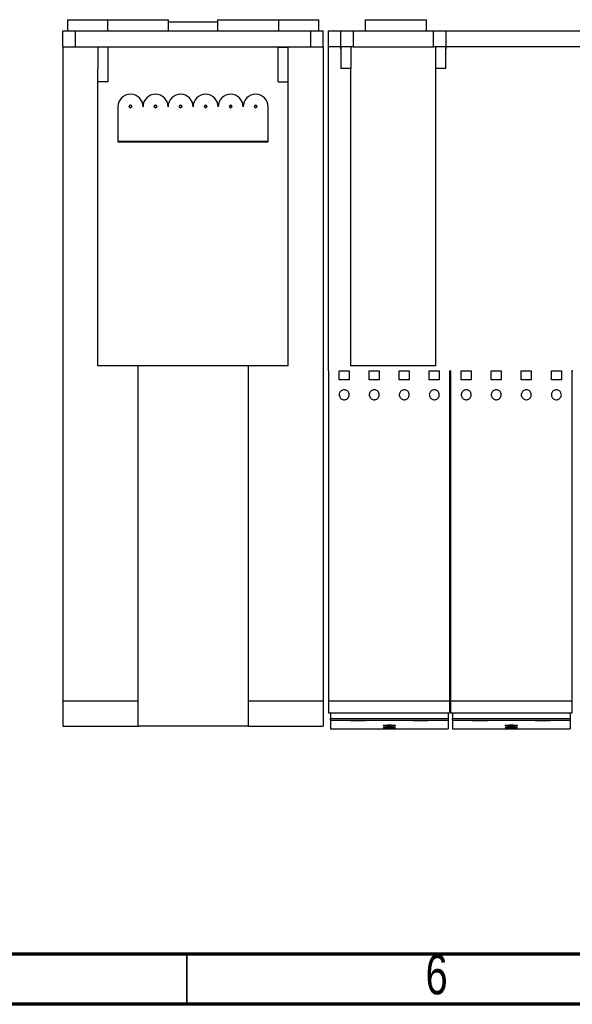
# Model space of a CAD drawing. Header units: millimetres. Extents: x 6 to 415, y 5 to 292.
# Tile 2 of 62: x 98 to 154, y 5 to 103. Entities that reach past the tile are written whole.
import ezdxf

# ---------------------------------------------------------------- set-up
doc = ezdxf.new("R2010")
doc.units = ezdxf.units.MM
doc.styles.add('SLDTEXTSTYLE0', font='TXT', dxfattribs={"width": 0.75})

msp = doc.modelspace()

# ---------------------------------------------------------------- linework, layer by layer
at = {"color": 7, "linetype": 'Continuous', "lineweight": 25}
for p, q in [((103.0848, 103.3768), (103.0848, 102.2768)), ((103.0848, 103.3768), (107.0848, 103.3768)), ((107.0848, 103.3768), (107.0848, 102.2768)), ((107.0848, 103.3768), (113.1848, 103.3768)), ((113.1848, 102.2768), (113.1848, 103.3768)), ((118.0848, 103.3768), (118.0848, 102.2768)), ((118.0848, 103.3768), (124.1848, 103.3768)), ((124.1848, 102.2768), (124.1848, 103.3768)), ((124.1848, 103.3768), (128.1848, 103.3768)), ((128.1848, 102.2768), (128.1848, 103.3768)), ((132.8348, 103.3768), (132.8348, 102.2768)), ((132.8348, 103.3768), (138.9347, 103.3768)), ((138.9347, 102.2768), (138.9347, 103.3768)), ((113.1848, 103.1768), (118.0848, 103.1768)), ((102.6348, 100.6768), (102.6348, 102.2768)), ((102.6348, 102.2768), (103.8848, 102.2768)), ((103.8848, 100.6768), (103.8848, 102.2768)), ((103.8848, 102.2768), (127.3847, 102.2768)), ((127.3847, 100.6768), (127.3847, 102.2768)), ((127.3847, 102.2768), (128.6348, 102.2768)), ((128.6348, 100.6768), (128.6348, 102.2768)), ((129.1348, 102.2768), (129.1348, 100.6768)), ((129.1348, 102.2768), (130.3848, 102.2768)), ((130.3848, 100.4337), (130.3848, 102.2768)), ((130.3848, 102.2768), (131.6348, 102.2768)), ((131.6348, 102.2768), (131.6348, 100.6768)), ((131.6348, 102.2768), (139.6348, 102.2768)), ((139.6348, 100.6768), (139.6348, 102.2768)), ((139.6348, 102.2768), (140.8848, 102.2768)), ((140.8848, 102.2768), (140.8848, 100.4337)), ((140.8848, 102.2768), (312.3847, 102.2768)), ((102.6348, 100.6768), (103.8848, 100.6768)), ((102.6348, 100.6768), (102.6348, 35.2768)), ((103.8848, 100.6768), (127.3847, 100.6768)), ((106.1348, 100.6548), (106.1348, 100.6768)), ((106.1348, 100.6548), (106.1348, 100.6189)), ((107.1348, 100.6189), (106.1348, 100.6189)), ((106.1348, 100.6189), (106.1348, 98.4677)), ((107.1348, 100.6768), (107.1348, 100.6189)), ((107.1348, 100.6189), (107.1348, 97.1768)), ((124.1348, 100.6189), (124.1348, 100.6768)), ((124.1348, 100.6189), (125.1348, 100.6189)), ((124.1348, 97.1768), (124.1348, 100.6189)), ((125.1348, 100.6548), (125.1348, 100.6768)), ((125.1348, 100.6189), (125.1348, 100.6548)), ((125.1348, 98.4677), (125.1348, 100.6189)), ((127.3847, 100.6768), (128.6348, 100.6768)), ((128.6348, 100.6768), (128.6348, 35.2768)), ((130.3848, 100.6768), (129.1348, 100.6768)), ((129.1348, 100.6768), (129.1348, 68.2768)), ((130.3848, 100.4337), (130.3848, 98.4898)), ((131.6348, 100.6768), (130.4348, 100.6768)), ((131.3847, 100.6768), (131.3847, 98.4898)), ((131.6348, 100.6768), (139.6348, 100.6768)), ((140.8348, 100.6768), (139.6348, 100.6768)), ((139.8848, 98.4898), (139.8848, 100.6768)), ((312.3847, 100.6768), (140.8848, 100.6768)), ((140.8848, 98.4898), (140.8848, 100.4337)), ((106.1348, 68.7768), (106.1348, 98.4677)), ((125.1348, 68.7768), (125.1348, 98.4677)), ((131.3847, 98.4898), (130.3848, 98.4898)), ((131.3847, 68.7768), (131.3847, 98.4898)), ((140.8848, 98.4898), (139.8848, 98.4898)), ((139.8848, 68.7768), (139.8848, 98.4898)), ((107.1348, 97.1768), (106.1348, 97.1768)), ((124.1348, 97.1768), (125.1348, 97.1768)), ((108.1347, 94.6772), (108.1347, 91.1774)), ((109.2597, 94.7234), (109.2597, 94.6772)), ((109.5098, 94.6772), (109.5098, 94.7234)), ((111.7597, 94.7234), (111.7597, 94.6772)), ((112.0098, 94.6772), (112.0098, 94.7234)), ((114.2598, 94.7234), (114.2598, 94.6772)), ((114.5097, 94.6772), (114.5097, 94.7234)), ((116.7598, 94.7234), (116.7598, 94.6772)), ((117.0098, 94.6772), (117.0098, 94.7234)), ((119.2597, 94.7234), (119.2597, 94.6772)), ((119.5098, 94.6772), (119.5098, 94.7234)), ((121.7598, 94.7234), (121.7598, 94.6772)), ((122.0097, 94.6772), (122.0097, 94.7234)), ((123.1348, 91.1774), (123.1348, 94.6772)), ((108.1347, 91.2237), (123.1348, 91.2237)), ((108.1347, 91.1774), (123.1348, 91.1774)), ((110.1348, 68.7768), (106.1348, 68.7768)), ((110.1348, 35.2768), (110.1348, 68.7768)), ((121.1348, 68.7768), (110.1348, 68.7768)), ((121.1348, 68.7768), (121.1348, 35.2768)), ((125.1348, 68.7768), (121.1348, 68.7768)), ((129.1973, 68.2768), (129.1348, 68.2768)), ((129.1973, 35.2768), (129.1973, 68.2768)), ((130.2285, 68.2768), (131.2285, 68.2768)), ((130.2285, 67.4018), (130.2285, 68.2768)), ((131.2285, 68.2768), (131.2285, 67.4018)), ((139.8848, 68.7768), (131.3847, 68.7768)), ((133.2285, 68.2768), (134.2285, 68.2768)), ((133.2285, 67.4018), (133.2285, 68.2768)), ((134.2285, 68.2768), (134.2285, 67.4018)), ((136.2285, 68.2768), (137.2285, 68.2768)), ((136.2285, 67.4018), (136.2285, 68.2768)), ((137.2285, 68.2768), (137.2285, 67.4018)), ((139.2285, 68.2768), (140.2285, 68.2768)), ((139.2285, 67.4018), (139.2285, 68.2768)), ((140.2285, 68.2768), (140.2285, 67.4018)), ((141.2597, 68.2768), (141.3848, 68.2768)), ((141.2597, 68.2768), (141.2597, 35.2768)), ((141.3848, 35.2768), (141.3848, 68.2768)), ((142.416, 68.2768), (143.416, 68.2768)), ((142.416, 67.4018), (142.416, 68.2768)), ((143.416, 68.2768), (143.416, 67.4018)), ((145.416, 68.2768), (146.416, 68.2768)), ((145.416, 67.4018), (145.416, 68.2768)), ((146.416, 68.2768), (146.416, 67.4018)), ((148.416, 68.2768), (149.416, 68.2768)), ((148.416, 67.4018), (148.416, 68.2768)), ((149.416, 68.2768), (149.416, 67.4018)), ((151.416, 68.2768), (152.416, 68.2768)), ((151.416, 67.4018), (151.416, 68.2768)), ((152.416, 68.2768), (152.416, 67.4018)), ((153.5722, 68.2768), (153.4473, 68.2768)), ((153.4473, 68.2768), (153.4473, 35.2768)), ((131.2285, 67.4018), (130.2285, 67.4018)), ((134.2285, 67.4018), (133.2285, 67.4018)), ((137.2285, 67.4018), (136.2285, 67.4018)), ((140.2285, 67.4018), (139.2285, 67.4018)), ((143.416, 67.4018), (142.416, 67.4018)), ((146.416, 67.4018), (145.416, 67.4018)), ((149.416, 67.4018), (148.416, 67.4018)), ((152.416, 67.4018), (151.416, 67.4018)), ((110.1348, 35.2768), (102.6348, 35.2768)), ((102.6348, 35.2768), (102.6348, 32.7768)), ((110.1348, 32.7768), (110.1348, 35.2768)), ((128.6348, 35.2768), (121.1348, 35.2768)), ((121.1348, 35.2768), (121.1348, 32.7768)), ((128.6348, 35.2768), (128.6348, 32.7768)), ((141.2597, 35.2768), (129.1973, 35.2768)), ((129.1973, 34.076), (129.1973, 35.2768)), ((141.2597, 35.2768), (141.2597, 34.076)), ((153.4473, 35.2768), (141.3848, 35.2768)), ((141.3848, 34.076), (141.3848, 35.2768)), ((153.4473, 35.2768), (153.4473, 34.076)), ((130.0973, 34.076), (129.1973, 34.076)), ((129.3535, 34.076), (129.3535, 33.571)), ((129.3535, 33.571), (141.1035, 33.571)), ((129.3535, 33.3753), (129.3535, 33.571)), ((140.3598, 34.076), (130.0973, 34.076)), ((141.2597, 34.076), (140.3598, 34.076)), ((141.1035, 34.076), (141.1035, 33.571)), ((141.1035, 33.571), (141.1035, 33.3753)), ((142.2848, 34.076), (141.3848, 34.076)), ((141.541, 34.076), (141.541, 33.571)), ((141.541, 33.571), (153.291, 33.571)), ((141.541, 33.3753), (141.541, 33.571)), ((152.5473, 34.076), (142.2848, 34.076)), ((153.4473, 34.076), (152.5473, 34.076)), ((153.291, 34.076), (153.291, 33.571)), ((153.291, 33.571), (153.291, 33.3753)), ((102.6348, 32.7768), (110.1348, 32.7768)), ((121.1348, 32.779), (110.1348, 32.779)), ((121.1348, 32.7768), (128.6348, 32.7768)), ((129.3535, 33.3753), (141.1035, 33.3753)), ((129.3535, 33.3753), (129.3535, 32.5268)), ((129.3535, 32.5268), (141.1035, 32.5268)), ((131.3535, 33.3753), (131.3535, 33.3665)), ((131.3535, 33.3665), (132.8535, 33.3665)), ((132.8535, 33.3665), (132.8535, 33.3753)), ((137.6035, 33.3753), (137.6035, 33.3665)), ((137.6035, 33.3665), (139.1035, 33.3665)), ((139.1035, 33.3665), (139.1035, 33.3753)), ((141.1035, 33.3753), (141.1035, 32.5268)), ((141.541, 33.3753), (153.291, 33.3753)), ((141.541, 33.3753), (141.541, 32.5268)), ((141.541, 32.5268), (153.291, 32.5268)), ((143.541, 33.3753), (143.541, 33.3665)), ((143.541, 33.3665), (145.041, 33.3665)), ((145.041, 33.3665), (145.041, 33.3753)), ((149.791, 33.3753), (149.791, 33.3665)), ((149.791, 33.3665), (151.291, 33.3665)), ((151.291, 33.3665), (151.291, 33.3753)), ((153.291, 33.3753), (153.291, 32.5268))]:
    msp.add_line(p, q, dxfattribs=at)
at = {"color": 7, "linetype": 'Continuous', "lineweight": 70}
for p, q in [((410.1581, 10), (20, 10)), ((415, 5), (15, 5))]:
    msp.add_line(p, q, dxfattribs=at)
at = {"color": 7, "linetype": 'Continuous', "lineweight": 35}
msp.add_line((115, 10), (115, 5), dxfattribs=at)
at = {"color": 7, "linetype": 'Continuous', "lineweight": 25}
for centre in [(109.3848, 94.6772), (111.8848, 94.6772), (114.3848, 94.6772), (116.8848, 94.6772), (119.3848, 94.6772), (121.8848, 94.6772)]:
    msp.add_circle(centre, 0.125, dxfattribs=at)
for centre, radius, start, end in [((109.3848, 94.6771), 1.25, 0.003299, 179.996701), ((111.8848, 94.6771), 1.25, 0.002967, 179.997033), ((114.3848, 94.6771), 1.25, 0.002967, 179.997033), ((116.8848, 94.6771), 1.25, 0.003299, 179.996701), ((119.3848, 94.6771), 1.25, 0.002967, 179.997033), ((121.8848, 94.6771), 1.25, 0.002967, 179.997033), ((109.3847, 94.7234), 0.125, 89.998918, 179.998094), ((109.3848, 94.7234), 0.125, 0.001906, 90.004497), ((111.8848, 94.7234), 0.125, 89.998934, 179.994663), ((111.8848, 94.7234), 0.125, 0.001906, 90.001082), ((114.3847, 94.7234), 0.125, 89.998918, 179.998094), ((114.3848, 94.7234), 0.125, 0.001906, 90.001082), ((116.8847, 94.7234), 0.125, 89.998918, 179.998094), ((116.8848, 94.7234), 0.125, 0.005337, 90.001066), ((119.3848, 94.7234), 0.125, 89.998934, 179.994663), ((119.3848, 94.7234), 0.125, 0.001906, 90.001082), ((121.8847, 94.7234), 0.125, 89.998918, 179.998094), ((121.8848, 94.7234), 0.125, 0.001906, 90.001082)]:
    msp.add_arc(centre, radius, start, end, dxfattribs=at)
for centre, start_param, end_param in [((131.6348, 100.4337), 2.8577985, 3.1415927), ((139.6348, 100.4337), 0, 0.2837941)]:
    msp.add_ellipse(centre, major_axis=(1.25, 0), ratio=0.6943772, start_param=start_param, end_param=end_param, dxfattribs=at)
for points, knots in [([(131.2285, 65.9018), (131.2229, 65.8452), (131.2117, 65.732), (131.1243, 65.5814), (130.9958, 65.4677), (130.8365, 65.4038), (130.6662, 65.3962), (130.5034, 65.4448), (130.3658, 65.544), (130.2682, 65.6833), (130.2217, 65.848), (130.2326, 66.0196), (130.3003, 66.1783), (130.417, 66.3052), (130.5687, 66.3857), (130.7377, 66.4112), (130.9047, 66.3797), (131.0521, 66.2953), (131.163, 66.1671), (131.2205, 66.0282), (131.2263, 65.9371), (131.2285, 65.9018)], [0, 0, 0, 0, 0.0542879, 0.1085825, 0.1626608, 0.216283, 0.2694765, 0.3224651, 0.3755601, 0.4290211, 0.4829475, 0.5372343, 0.5916177, 0.6457906, 0.6995417, 0.7528557, 0.805896, 0.8589432, 0.9122717, 0.9660364, 1, 1, 1, 1]), ([(134.2285, 65.9018), (134.2229, 65.8452), (134.2117, 65.732), (134.1243, 65.5814), (133.9958, 65.4677), (133.8365, 65.4038), (133.6662, 65.3962), (133.5034, 65.4448), (133.3658, 65.544), (133.2682, 65.6834), (133.2217, 65.848), (133.2326, 66.0196), (133.3002, 66.1783), (133.417, 66.3052), (133.5687, 66.3857), (133.7377, 66.4112), (133.9047, 66.3797), (134.0521, 66.2953), (134.163, 66.1671), (134.2205, 66.0282), (134.2263, 65.9371), (134.2285, 65.9018)], [0, 0, 0, 0, 0.054288, 0.1085826, 0.1626609, 0.2162832, 0.2694767, 0.3224655, 0.3755605, 0.4290202, 0.4829472, 0.5372341, 0.5916176, 0.6457905, 0.6995438, 0.7528554, 0.8058959, 0.858943, 0.9122716, 0.9660363, 1, 1, 1, 1]), ([(137.2285, 65.9018), (137.2229, 65.8452), (137.2117, 65.732), (137.1243, 65.5814), (136.9958, 65.4677), (136.8365, 65.4038), (136.6662, 65.3962), (136.5034, 65.4448), (136.3658, 65.544), (136.2682, 65.6834), (136.2217, 65.848), (136.2326, 66.0196), (136.3002, 66.1783), (136.417, 66.3052), (136.5687, 66.3857), (136.7376, 66.4112), (136.9047, 66.3797), (137.0521, 66.2953), (137.1629, 66.1671), (137.2205, 66.0282), (137.2263, 65.9371), (137.2285, 65.9018)], [0, 0, 0, 0, 0.05428794, 0.10858145, 0.16266151, 0.2162816, 0.26947506, 0.32246379, 0.37555882, 0.42901982, 0.48294686, 0.53723375, 0.59161718, 0.64579009, 0.69954338, 0.75285499, 0.8058954, 0.85894461, 0.91227165, 0.96603633, 1, 1, 1, 1]), ([(140.2285, 65.9018), (140.2229, 65.8452), (140.2117, 65.732), (140.1243, 65.5814), (139.9958, 65.4677), (139.8365, 65.4038), (139.6662, 65.3962), (139.5034, 65.4448), (139.3658, 65.544), (139.2682, 65.6834), (139.2217, 65.848), (139.2326, 66.0196), (139.3002, 66.1783), (139.417, 66.3052), (139.5687, 66.3857), (139.7376, 66.4112), (139.9047, 66.3797), (140.0521, 66.2953), (140.1629, 66.1671), (140.2205, 66.0282), (140.2263, 65.9371), (140.2285, 65.9018)], [0, 0, 0, 0, 0.0542875, 0.1085821, 0.1626621, 0.2162822, 0.2694756, 0.3224643, 0.3755593, 0.4290203, 0.4829472, 0.5372341, 0.5916175, 0.6457904, 0.6995436, 0.7528552, 0.8058955, 0.8589447, 0.9122717, 0.9660364, 1, 1, 1, 1]), ([(143.416, 65.9018), (143.4104, 65.8452), (143.3992, 65.732), (143.3118, 65.5814), (143.1833, 65.4677), (143.024, 65.4038), (142.8537, 65.3962), (142.6909, 65.4448), (142.5533, 65.544), (142.4557, 65.6834), (142.4092, 65.848), (142.4201, 66.0196), (142.4877, 66.1783), (142.6045, 66.3052), (142.7562, 66.3857), (142.9251, 66.4112), (143.0922, 66.3797), (143.2396, 66.2953), (143.3504, 66.1671), (143.408, 66.0282), (143.4138, 65.9371), (143.416, 65.9018)], [0, 0, 0, 0, 0.0542875, 0.1085821, 0.1626621, 0.2162822, 0.2694756, 0.3224643, 0.3755593, 0.4290203, 0.4829472, 0.5372341, 0.5916175, 0.6457904, 0.6995436, 0.7528552, 0.8058955, 0.8589447, 0.9122717, 0.9660364, 1, 1, 1, 1]), ([(146.416, 65.9018), (146.4104, 65.8452), (146.3992, 65.732), (146.3118, 65.5814), (146.1833, 65.4677), (146.024, 65.4038), (145.8537, 65.3962), (145.6909, 65.4448), (145.5533, 65.544), (145.4557, 65.6834), (145.4092, 65.848), (145.4201, 66.0196), (145.4878, 66.1783), (145.6045, 66.3052), (145.7562, 66.3857), (145.9251, 66.4112), (146.0922, 66.3797), (146.2396, 66.2953), (146.3504, 66.1671), (146.408, 66.0282), (146.4138, 65.9371), (146.416, 65.9018)], [0, 0, 0, 0, 0.05428788, 0.10858246, 0.16266067, 0.2162829, 0.26947629, 0.32246495, 0.37555991, 0.42902085, 0.48294782, 0.53723479, 0.59161814, 0.64578939, 0.69954262, 0.75285416, 0.80589683, 0.85894391, 0.91227089, 0.96603638, 1, 1, 1, 1]), ([(149.416, 65.9018), (149.4104, 65.8452), (149.3992, 65.732), (149.3118, 65.5814), (149.1833, 65.4677), (149.024, 65.4038), (148.8537, 65.3962), (148.6909, 65.4448), (148.5533, 65.544), (148.4557, 65.6833), (148.4092, 65.848), (148.4201, 66.0196), (148.4878, 66.1783), (148.6045, 66.3052), (148.7562, 66.3857), (148.9252, 66.4112), (149.0922, 66.3797), (149.2396, 66.2953), (149.3505, 66.1671), (149.408, 66.0282), (149.4138, 65.9371), (149.416, 65.9018)], [0, 0, 0, 0, 0.0542879, 0.1085825, 0.1626607, 0.2162829, 0.2694763, 0.322465, 0.3755599, 0.4290209, 0.4829472, 0.5372341, 0.5916174, 0.6457887, 0.6995419, 0.7528558, 0.8058961, 0.8589432, 0.9122718, 0.9660364, 1, 1, 1, 1]), ([(152.416, 65.9018), (152.4104, 65.8452), (152.3992, 65.732), (152.3118, 65.5814), (152.1833, 65.4677), (152.024, 65.4038), (151.8537, 65.3962), (151.6909, 65.4448), (151.5533, 65.544), (151.4557, 65.6833), (151.4092, 65.848), (151.4201, 66.0196), (151.4878, 66.1783), (151.6045, 66.3052), (151.7562, 66.3857), (151.9252, 66.4112), (152.0922, 66.3797), (152.2396, 66.2953), (152.3505, 66.1671), (152.408, 66.0282), (152.4138, 65.9371), (152.416, 65.9018)], [0, 0, 0, 0, 0.0542879, 0.1085826, 0.1626608, 0.2162831, 0.2694765, 0.3224652, 0.3755602, 0.4290212, 0.4829476, 0.5372345, 0.5916179, 0.6457907, 0.699544, 0.7528556, 0.805896, 0.8589431, 0.9122717, 0.9660363, 1, 1, 1, 1]), ([(135.8535, 32.8353), (135.8466, 32.8308), (135.8327, 32.822), (135.7247, 32.8105), (135.5656, 32.8019), (135.3673, 32.7971), (135.1539, 32.7965), (134.949, 32.8001), (134.7756, 32.8075), (134.653, 32.8182), (134.5951, 32.831), (134.6086, 32.8446), (134.6923, 32.8574), (134.8366, 32.8679), (135.0252, 32.8747), (135.2364, 32.8769), (135.4464, 32.8743), (135.6321, 32.8673), (135.7715, 32.8566), (135.8436, 32.8453), (135.8507, 32.838), (135.8535, 32.8353)], [0, 0, 0, 0, 0.0538136, 0.1076296, 0.1613922, 0.2150574, 0.2686393, 0.3221835, 0.3757446, 0.4293764, 0.4831037, 0.5369161, 0.5907648, 0.6445795, 0.6982961, 0.7518988, 0.8054248, 0.8589535, 0.9125575, 0.9662763, 1, 1, 1, 1]), ([(135.8535, 32.5999), (135.8466, 32.5978), (135.8328, 32.5935), (135.725, 32.5882), (135.5662, 32.5842), (135.3681, 32.582), (135.1546, 32.5817), (134.9494, 32.5833), (134.7756, 32.5867), (134.6529, 32.5917), (134.5951, 32.5978), (134.6086, 32.6045), (134.6921, 32.6109), (134.8361, 32.6162), (135.0244, 32.6197), (135.2356, 32.6209), (135.4459, 32.6195), (135.6319, 32.6159), (135.7715, 32.6105), (135.8436, 32.6048), (135.8507, 32.6013), (135.8535, 32.5999)], [0, 0, 0, 0, 0.053716, 0.107432, 0.1611349, 0.2148169, 0.2684814, 0.322138, 0.3757996, 0.4294733, 0.4831682, 0.5368835, 0.5906105, 0.6443311, 0.6980304, 0.7516975, 0.8053461, 0.858992, 0.9126605, 0.9663594, 1, 1, 1, 1]), ([(135.8535, 32.5432), (135.8466, 32.5422), (135.8328, 32.5402), (135.725, 32.5379), (135.5663, 32.5362), (135.3682, 32.5354), (135.1547, 32.5352), (134.9495, 32.5359), (134.7757, 32.5373), (134.6529, 32.5394), (134.5951, 32.5422), (134.6086, 32.5453), (134.6921, 32.5485), (134.836, 32.5513), (135.0242, 32.5532), (135.2354, 32.5538), (135.4458, 32.5531), (135.6319, 32.5511), (135.7715, 32.5483), (135.8436, 32.5455), (135.8507, 32.5438), (135.8535, 32.5432)], [0, 0, 0, 0, 0.0536935, 0.1073871, 0.1610782, 0.2147642, 0.2684469, 0.3221306, 0.3758142, 0.4294989, 0.4831878, 0.5368811, 0.5905783, 0.6442753, 0.6979674, 0.7516524, 0.805329, 0.8590065, 0.9126913, 0.9663833, 1, 1, 1, 1]), ([(134.6111, 32.8403), (134.6114, 32.8372), (134.6119, 32.8297), (134.694, 32.8188), (134.8362, 32.8093), (135.0253, 32.8032), (135.2364, 32.8013), (135.4464, 32.8035), (135.6324, 32.8098), (135.7711, 32.8196), (135.84, 32.8295), (135.8471, 32.8358), (135.8493, 32.8378)], [0, 0, 0, 0, 0.0756441, 0.1855588, 0.2953611, 0.404975, 0.5143994, 0.6237119, 0.7330272, 0.8424563, 0.9520703, 1, 1, 1, 1]), ([(134.6111, 32.605), (134.6113, 32.6035), (134.6119, 32.5998), (134.6938, 32.5947), (134.8357, 32.5903), (135.0245, 32.5875), (135.2356, 32.5866), (135.4458, 32.5876), (135.6324, 32.5905), (135.7702, 32.595), (135.8363, 32.5993), (135.8435, 32.602), (135.8449, 32.6025)], [0, 0, 0, 0, 0.07720894, 0.18932774, 0.30141208, 0.41345265, 0.5254535, 0.63743239, 0.74941339, 0.86141467, 0.9734559, 1, 1, 1, 1]), ([(134.632, 32.5458), (134.6519, 32.545), (134.695, 32.5434), (134.8371, 32.5417), (135.0239, 32.5406), (135.2354, 32.5402), (135.4462, 32.5406), (135.6305, 32.5418), (135.7668, 32.5435), (135.8061, 32.5451), (135.8235, 32.5458)], [0, 0, 0, 0, 0.1120974, 0.2428567, 0.3736096, 0.5043502, 0.6350936, 0.7658325, 0.8965775, 1, 1, 1, 1]), ([(148.041, 32.8353), (148.0341, 32.8308), (148.0202, 32.822), (147.9122, 32.8105), (147.7531, 32.8019), (147.5548, 32.7971), (147.3414, 32.7965), (147.1365, 32.8001), (146.9631, 32.8075), (146.8405, 32.8182), (146.7825, 32.831), (146.7961, 32.8446), (146.8798, 32.8574), (147.0241, 32.8679), (147.2127, 32.8747), (147.4239, 32.8769), (147.6339, 32.8743), (147.8196, 32.8673), (147.959, 32.8566), (148.0311, 32.8453), (148.0382, 32.838), (148.041, 32.8353)], [0, 0, 0, 0, 0.0538137, 0.1076288, 0.1613915, 0.2150567, 0.2686387, 0.3221829, 0.3757456, 0.4293764, 0.4831043, 0.5369169, 0.5907656, 0.644579, 0.6982974, 0.7519002, 0.8054263, 0.8589534, 0.9125574, 0.9662762, 1, 1, 1, 1]), ([(148.041, 32.5999), (148.0341, 32.5978), (148.0203, 32.5935), (147.9125, 32.5882), (147.7537, 32.5842), (147.5556, 32.582), (147.3421, 32.5817), (147.1369, 32.5833), (146.9631, 32.5867), (146.8404, 32.5917), (146.7826, 32.5978), (146.7961, 32.6045), (146.8796, 32.6109), (147.0236, 32.6162), (147.2119, 32.6197), (147.4231, 32.6209), (147.6334, 32.6195), (147.8194, 32.6159), (147.959, 32.6105), (148.0311, 32.6048), (148.0382, 32.6013), (148.041, 32.5999)], [0, 0, 0, 0, 0.0537156, 0.1074325, 0.1611354, 0.2148156, 0.26848, 0.3221385, 0.3757985, 0.4294732, 0.4831681, 0.5368835, 0.5906097, 0.6443315, 0.6980291, 0.7516981, 0.8053447, 0.8589923, 0.9126608, 0.9663596, 1, 1, 1, 1]), ([(148.041, 32.5432), (148.0341, 32.5422), (148.0203, 32.5402), (147.9125, 32.5379), (147.7538, 32.5362), (147.5557, 32.5354), (147.3422, 32.5352), (147.137, 32.5359), (146.9632, 32.5373), (146.8404, 32.5394), (146.7826, 32.5422), (146.7961, 32.5453), (146.8796, 32.5485), (147.0235, 32.5513), (147.2117, 32.5532), (147.4229, 32.5538), (147.6333, 32.5531), (147.8194, 32.5511), (147.959, 32.5483), (148.0311, 32.5455), (148.0382, 32.5438), (148.041, 32.5432)], [0, 0, 0, 0, 0.0536935, 0.1073871, 0.1610768, 0.2147629, 0.2684475, 0.3221294, 0.375813, 0.4294988, 0.4831872, 0.5368804, 0.5905776, 0.6442759, 0.697968, 0.7516512, 0.8053297, 0.8590072, 0.9126907, 0.9663835, 1, 1, 1, 1]), ([(146.7986, 32.8403), (146.7989, 32.8372), (146.7994, 32.8297), (146.8815, 32.8188), (147.0237, 32.8093), (147.2128, 32.8032), (147.4239, 32.8013), (147.6339, 32.8035), (147.8199, 32.8098), (147.9585, 32.8196), (148.0275, 32.8295), (148.0346, 32.8358), (148.0368, 32.8378)], [0, 0, 0, 0, 0.0756445, 0.1855593, 0.2953618, 0.4049724, 0.514397, 0.6237135, 0.7330289, 0.8424556, 0.9520698, 1, 1, 1, 1]), ([(146.7986, 32.605), (146.7988, 32.6035), (146.7994, 32.5998), (146.8813, 32.5947), (147.0232, 32.5903), (147.212, 32.5875), (147.4231, 32.5866), (147.6333, 32.5876), (147.8199, 32.5905), (147.9577, 32.595), (148.0238, 32.5993), (148.031, 32.602), (148.0324, 32.6025)], [0, 0, 0, 0, 0.0772092, 0.1893263, 0.3014133, 0.4134538, 0.5254546, 0.6374334, 0.7494109, 0.8614147, 0.9734559, 1, 1, 1, 1]), ([(146.8195, 32.5458), (146.8394, 32.545), (146.8825, 32.5434), (147.0246, 32.5417), (147.2114, 32.5406), (147.4229, 32.5402), (147.6337, 32.5406), (147.818, 32.5418), (147.9543, 32.5435), (147.9936, 32.5451), (148.011, 32.5458)], [0, 0, 0, 0, 0.11209556, 0.24285805, 0.37360689, 0.504352, 0.63509088, 0.76583383, 0.89657579, 1, 1, 1, 1])]:
    msp.add_open_spline(points, degree=3, knots=knots, dxfattribs=at)

# ---------------------------------------------------------------- texts
at = {"color": 7, "linetype": 'Continuous', "lineweight": 0, "insert": (139.96, 9.9683), "char_height": 3.9688, "attachment_point": 2, "style": 'SLDTEXTSTYLE0'}
msp.add_mtext('6', dxfattribs=at)

doc.saveas('drawing.dxf')
